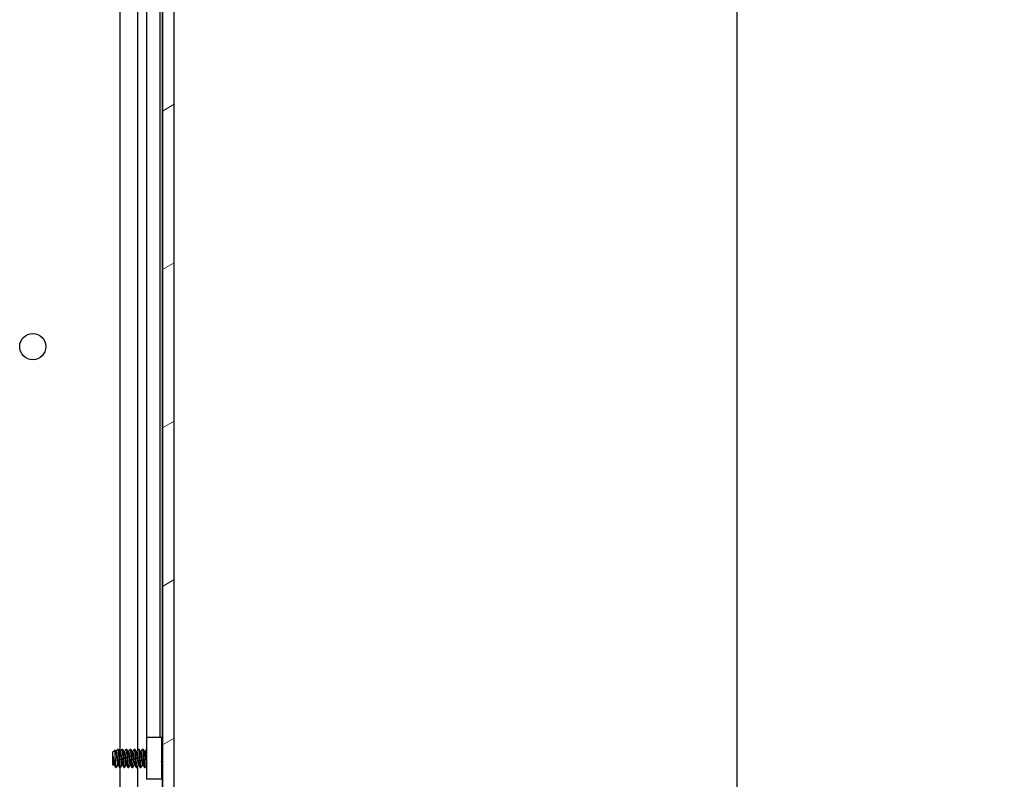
# Model space of a CAD drawing. Header units: millimetres. Extents: x 56 to 1798, y 64 to 1375.
# Tile 46 of 71: x 985 to 1136, y 551 to 669. Entities that reach past the tile are written whole.
import ezdxf

# ---------------------------------------------------------------- set-up
doc = ezdxf.new("R2010")
doc.units = ezdxf.units.MM
doc.header["$LTSCALE"] = 6.666667
for name, color, linetype, lineweight in [('Dimension (ANSI)', 7, 'Continuous', 25), ('Hatch (ANSI)', 7, 'Continuous', 18), ('Visible (ANSI)', 7, 'Continuous', 25)]:
    doc.layers.add(name, color=color, linetype=linetype, lineweight=lineweight)
doc.styles.add('Note Text (ANSI)', font='tahoma.ttf')
doc.dimstyles.new('Default - mm (ANSI)', dxfattribs={"dimscale": 6.666667, "dimtxt": 1.75, "dimasz": 1.5, "dimexe": 2, "dimexo": 1, "dimgap": 0.8, "dimtad": 0, "dimtih": 1, "dimtoh": 1, "dimrnd": 1e-08, "dimzin": 0, "dimdsep": 46, "dimtxsty": 'Note Text (ANSI)', "dimblk": 'Filled-2', "dimcen": 0.09, "dimdle": 10, "dimclrd": 256, "dimclre": 256, "dimclrt": 256, "dimadec": 1, "dimazin": 0, "dimtfac": 1.741714, "dimtofl": 0, "dimtmove": 0, "dimatfit": 3, "dimldrblk": 'Filled-1', "dimfxl": 1, "dimtolj": 1, "dimtzin": 0, "dimlwd": -1, "dimlwe": -1, "dimarcsym": 0})

# ---------------------------------------------------------------- blocks, each defined once
blk = doc.blocks.new('Filled-2')
at = {"color": 0}
for p, q in [((0, 0), (-1, 0.167)), ((-1, 0.167), (-1, -0.167)), ((-1, 0), (0, 0)), ((-1, -0.167), (0, 0))]:
    blk.add_line(p, q, dxfattribs=at)
at = {"color": 0, "flags": 128}
blk.add_lwpolyline([(-1, -0.167), (0, 0), (-1, 0.167), (-1, -0.167)], dxfattribs=at)
at = {"color": 0}
blk.add_solid([(-1, -0.167), (0, 0), (-1, 0.167), (-1, -0.167)], dxfattribs=at)
blk = doc.blocks.new('*D11')
at = {"layer": 'Defpoints', "color": 0, "transparency": 16777216}
for p in [(1000.07, 1008.66), (1095.22, 1008.66), (1000.07, 456.23)]:
    blk.add_point(p, dxfattribs=at)
at = {"layer": 'Dimension (ANSI)', "transparency": 16777216}
for p, q in [((1006.74, 1008.66), (1108.55, 1008.66)), ((1095.22, 998.66), (1095.22, 756.82)), ((1095.22, 466.23), (1095.22, 708.07)), ((1006.74, 456.23), (1108.55, 456.23))]:
    blk.add_line(p, q, dxfattribs=at)
at = {"layer": 'Dimension (ANSI)', "transparency": 16777216, "xscale": 10, "yscale": 10, "zscale": 10}
for p, rotation in [((1095.22, 1008.66), 90), ((1095.22, 456.23), 270)]:
    blk.add_blockref('Filled-2', p, dxfattribs=dict(at, rotation=rotation))
at = {"layer": 'Dimension (ANSI)', "transparency": 16777216, "char_height": 11.6667, "attachment_point": 5, "style": 'Note Text (ANSI)'}
for s, insert in [('\\A1; 552.43 mm', (1095.22, 743.86)), ('\\A1;[21.749 in]', (1095.22, 719.48))]:
    blk.add_mtext(s, dxfattribs=dict(at, insert=insert))
blk = doc.blocks.new('Filled-1')
at = {"color": 0}
for p, q in [((0, 0), (-1, 0.333)), ((-1, 0.333), (-1, -0.333)), ((-1, 0), (0, 0)), ((-1, -0.333), (0, 0))]:
    blk.add_line(p, q, dxfattribs=at)
at = {"color": 0, "flags": 128}
blk.add_lwpolyline([(-1, -0.333), (0, 0), (-1, 0.333), (-1, -0.333)], dxfattribs=at)
at = {"color": 0}
blk.add_solid([(-1, -0.333), (0, 0), (-1, 0.333), (-1, -0.333)], dxfattribs=at)

msp = doc.modelspace()

# ---------------------------------------------------------------- hatches: boundary and pattern name
at = {"layer": 'Hatch (ANSI)'}
h = msp.add_hatch(dxfattribs=at)
h.set_pattern_fill('ANSI31', color=256, scale=169.333333, angle=-15, style=0)
h.set_pattern_definition([(30, (0, 0), (-10.58333, 18.33087), [])])
h.paths.add_polyline_path([(1008.3789, 1004.7483), (1006.5755, 1004.7483), (1006.5755, 460.1469), (1008.3789, 460.1469)])

# ---------------------------------------------------------------- linework, layer by layer
at = {"layer": 'Visible (ANSI)'}
for p, q in [((1006.5755, 1004.7483), (1006.5755, 460.1469)), ((1008.3789, 460.1469), (1008.3789, 1004.7483)), ((1000.0264, 555.6404), (1000.0264, 731.0252)), ((1002.733, 555.9223), (1002.733, 731.2778)), ((1006.5499, 555.9428), (1006.5499, 731.1524)), ((1004.1369, 557.8976), (1004.1369, 729.1976)), ((1006.1689, 557.8976), (1006.1689, 729.1976)), ((1004.1189, 557.8976), (1006.4189, 557.8976)), ((1004.1189, 551.3976), (1004.1189, 557.8976)), ((1006.4189, 557.8976), (1006.4189, 551.3976)), ((998.8539, 555.5938), (999.177, 555.9168)), ((998.8539, 555.5938), (998.8539, 553.7015)), ((998.9006, 554.9708), (998.9006, 554.2029)), ((999.3401, 555.6404), (999.4096, 555.6404)), ((999.6477, 556.07), (999.7271, 556.07)), ((999.9751, 555.6404), (1000.0446, 555.6404)), ((1000.2827, 556.07), (1000.3621, 556.07)), ((1000.6101, 555.6404), (1000.6796, 555.6404)), ((1000.9177, 556.07), (1000.9971, 556.07)), ((1001.2451, 555.6404), (1001.3146, 555.6404)), ((1001.5527, 556.07), (1001.6321, 556.07)), ((1001.8801, 555.6404), (1001.9496, 555.6404)), ((1002.1877, 556.07), (1002.2671, 556.07)), ((1002.5151, 555.6404), (1002.5846, 555.6404)), ((1002.8227, 556.07), (1002.9021, 556.07)), ((1003.1501, 555.6404), (1003.2196, 555.6404)), ((1003.4577, 556.07), (1003.5371, 556.07)), ((1003.7851, 555.6404), (1003.8546, 555.6404)), ((1004.0927, 556.07), (1004.1189, 556.07)), ((1006.4189, 555.8118), (1006.5755, 555.9684)), ((998.8539, 553.7015), (998.9727, 553.5827)), ((999.0127, 553.6548), (999.0822, 553.6548)), ((999.3302, 553.2252), (999.3302, 553.651)), ((999.3302, 553.2252), (999.4096, 553.2252)), ((999.6477, 553.6548), (999.7172, 553.6548)), ((999.9652, 553.2252), (1000.0446, 553.2252)), ((1000.0264, 479.4676), (1000.0264, 553.2252)), ((1000.2827, 553.6548), (1000.3522, 553.6548)), ((1000.6002, 553.2252), (1000.6796, 553.2252)), ((1000.9177, 553.6548), (1000.9872, 553.6548)), ((1001.2352, 553.2252), (1001.3146, 553.2252)), ((1001.5527, 553.6548), (1001.6222, 553.6548)), ((1001.8702, 553.2252), (1001.9496, 553.2252)), ((1002.1877, 553.6548), (1002.2572, 553.6548)), ((1002.5052, 553.2252), (1002.5846, 553.2252)), ((1002.733, 469.5576), (1002.733, 553.4778)), ((1002.8227, 553.6548), (1002.8922, 553.6548)), ((1003.1402, 553.2252), (1003.2196, 553.2252)), ((1003.4577, 553.6548), (1003.5272, 553.6548)), ((1003.7752, 553.2252), (1003.8546, 553.2252)), ((1004.0927, 553.6548), (1004.1189, 553.6548)), ((1006.4953, 553.407), (1006.5755, 553.3268)), ((1006.5499, 469.5576), (1006.5499, 553.3524)), ((1006.4189, 551.3976), (1004.1189, 551.3976))]:
    msp.add_line(p, q, dxfattribs=at)
msp.add_circle((986.5349, 618.1376), 2.0193, dxfattribs=at)
msp.add_ellipse((1004.0223, 554.6476), major_axis=(0, 0.343), ratio=0.10685664, start_param=0.4127074, end_param=2.72888525, dxfattribs=at)
for points, weights, knots in [([(998.9006, 554.9708), (998.918, 554.8137), (998.9333, 554.6476), (998.9862, 554.0744), (999.0392, 553.7878), (999.0547, 553.7034), (999.0724, 553.6721)], [0.941670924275, 0.957095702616, 1, 0.866025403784, 1, 0.956426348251, 0.941196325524], [0.0279141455, 0.0279141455, 0.0279141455, 0.03125, 0.03125, 0.0416666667, 0.0416666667, 0.0450545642, 0.0450545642, 0.0450545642]), ([(999.3498, 555.6232), (999.3675, 555.5918), (999.3831, 555.5074), (999.436, 555.2208), (999.4889, 554.6476), (999.5419, 554.0744), (999.5948, 553.7878), (999.6193, 553.6548), (999.6477, 553.6548)], [0.941196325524, 0.956426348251, 1, 0.866025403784, 1, 0.866025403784, 1, 0.933012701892, 0.933012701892], [0.0799454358, 0.0799454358, 0.0799454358, 0.0833333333, 0.0833333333, 0.09375, 0.09375, 0.1041666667, 0.1041666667, 0.109375, 0.109375, 0.109375]), ([(999.4096, 555.6404), (999.4379, 555.6404), (999.4625, 555.5074), (999.5154, 555.2208), (999.5683, 554.6476), (999.6212, 554.0744), (999.6742, 553.7878), (999.6897, 553.7034), (999.7074, 553.6721)], [0.933012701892, 0.933012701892, 1, 0.866025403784, 1, 0.866025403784, 1, 0.956426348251, 0.941196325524], [0.078125, 0.078125, 0.078125, 0.0833333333, 0.0833333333, 0.09375, 0.09375, 0.1041666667, 0.1041666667, 0.1075545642, 0.1075545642, 0.1075545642]), ([(999.6337, 556.0576), (999.6694, 556.1214), (999.7006, 555.8794), (999.7535, 555.4688), (999.8064, 554.6476)], [0.937106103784, 0.916453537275, 1, 0.866025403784, 1], [0.0768375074, 0.0768375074, 0.0768375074, 0.0833333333, 0.0833333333, 0.09375, 0.09375, 0.09375]), ([(999.7271, 556.07), (999.7554, 556.07), (999.78, 555.8794), (999.8329, 555.4688), (999.8858, 554.6476)], [0.933012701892, 0.933012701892, 1, 0.866025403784, 1], [0.140625, 0.140625, 0.140625, 0.1458333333, 0.1458333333, 0.15625, 0.15625, 0.15625]), ([(999.8064, 554.6476), (999.8594, 553.8264), (999.9123, 553.4158), (999.9368, 553.2252), (999.9652, 553.2252)], [1, 0.866025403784, 1, 0.933012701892, 0.933012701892], [0.09375, 0.09375, 0.09375, 0.1041666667, 0.1041666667, 0.109375, 0.109375, 0.109375]), ([(999.8858, 554.6476), (999.9387, 553.8264), (999.9917, 553.4158), (1000.0228, 553.1738), (1000.0585, 553.2376)], [1, 0.866025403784, 1, 0.916453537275, 0.937106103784], [0.15625, 0.15625, 0.15625, 0.1666666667, 0.1666666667, 0.1731624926, 0.1731624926, 0.1731624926]), ([(999.9848, 555.6232), (1000.0025, 555.5918), (1000.0181, 555.5074), (1000.071, 555.2208), (1000.1239, 554.6476), (1000.1769, 554.0744), (1000.2298, 553.7878), (1000.2543, 553.6548), (1000.2827, 553.6548)], [0.941196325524, 0.956426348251, 1, 0.866025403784, 1, 0.866025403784, 1, 0.933012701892, 0.933012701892], [0.1424454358, 0.1424454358, 0.1424454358, 0.1458333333, 0.1458333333, 0.15625, 0.15625, 0.1666666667, 0.1666666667, 0.171875, 0.171875, 0.171875]), ([(1000.0446, 555.6404), (1000.0729, 555.6404), (1000.0975, 555.5074), (1000.1504, 555.2208), (1000.2033, 554.6476), (1000.2562, 554.0744), (1000.3092, 553.7878), (1000.3247, 553.7034), (1000.3424, 553.6721)], [0.933012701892, 0.933012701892, 1, 0.866025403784, 1, 0.866025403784, 1, 0.956426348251, 0.941196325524], [0.140625, 0.140625, 0.140625, 0.1458333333, 0.1458333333, 0.15625, 0.15625, 0.1666666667, 0.1666666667, 0.1700545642, 0.1700545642, 0.1700545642]), ([(1000.2687, 556.0576), (1000.3044, 556.1214), (1000.3356, 555.8794), (1000.3885, 555.4688), (1000.4414, 554.6476)], [0.937106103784, 0.916453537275, 1, 0.866025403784, 1], [0.1393375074, 0.1393375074, 0.1393375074, 0.1458333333, 0.1458333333, 0.15625, 0.15625, 0.15625]), ([(1000.3621, 556.07), (1000.3904, 556.07), (1000.415, 555.8794), (1000.4679, 555.4688), (1000.5208, 554.6476)], [0.933012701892, 0.933012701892, 1, 0.866025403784, 1], [0.203125, 0.203125, 0.203125, 0.2083333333, 0.2083333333, 0.21875, 0.21875, 0.21875]), ([(1000.4414, 554.6476), (1000.4944, 553.8264), (1000.5473, 553.4158), (1000.5718, 553.2252), (1000.6002, 553.2252)], [1, 0.866025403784, 1, 0.933012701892, 0.933012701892], [0.15625, 0.15625, 0.15625, 0.1666666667, 0.1666666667, 0.171875, 0.171875, 0.171875]), ([(1000.5208, 554.6476), (1000.5737, 553.8264), (1000.6267, 553.4158), (1000.6578, 553.1738), (1000.6935, 553.2376)], [1, 0.866025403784, 1, 0.916453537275, 0.937106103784], [0.21875, 0.21875, 0.21875, 0.2291666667, 0.2291666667, 0.2356624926, 0.2356624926, 0.2356624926]), ([(1000.6198, 555.6232), (1000.6375, 555.5918), (1000.6531, 555.5074), (1000.706, 555.2208), (1000.7589, 554.6476), (1000.8119, 554.0744), (1000.8648, 553.7878), (1000.8893, 553.6548), (1000.9177, 553.6548)], [0.941196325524, 0.956426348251, 1, 0.866025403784, 1, 0.866025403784, 1, 0.933012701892, 0.933012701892], [0.2049454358, 0.2049454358, 0.2049454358, 0.2083333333, 0.2083333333, 0.21875, 0.21875, 0.2291666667, 0.2291666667, 0.234375, 0.234375, 0.234375]), ([(1000.6796, 555.6404), (1000.7079, 555.6404), (1000.7325, 555.5074), (1000.7854, 555.2208), (1000.8383, 554.6476), (1000.8912, 554.0744), (1000.9442, 553.7878), (1000.9597, 553.7034), (1000.9774, 553.6721)], [0.933012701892, 0.933012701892, 1, 0.866025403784, 1, 0.866025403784, 1, 0.956426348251, 0.941196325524], [0.203125, 0.203125, 0.203125, 0.2083333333, 0.2083333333, 0.21875, 0.21875, 0.2291666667, 0.2291666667, 0.2325545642, 0.2325545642, 0.2325545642]), ([(1000.9037, 556.0576), (1000.9394, 556.1214), (1000.9706, 555.8794), (1001.0235, 555.4688), (1001.0764, 554.6476)], [0.937106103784, 0.916453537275, 1, 0.866025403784, 1], [0.2018375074, 0.2018375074, 0.2018375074, 0.2083333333, 0.2083333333, 0.21875, 0.21875, 0.21875]), ([(1000.9971, 556.07), (1001.0254, 556.07), (1001.05, 555.8794), (1001.1029, 555.4688), (1001.1558, 554.6476)], [0.933012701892, 0.933012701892, 1, 0.866025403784, 1], [0.265625, 0.265625, 0.265625, 0.2708333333, 0.2708333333, 0.28125, 0.28125, 0.28125]), ([(1001.0764, 554.6476), (1001.1294, 553.8264), (1001.1823, 553.4158), (1001.2068, 553.2252), (1001.2352, 553.2252)], [1, 0.866025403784, 1, 0.933012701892, 0.933012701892], [0.21875, 0.21875, 0.21875, 0.2291666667, 0.2291666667, 0.234375, 0.234375, 0.234375]), ([(1001.1558, 554.6476), (1001.2087, 553.8264), (1001.2617, 553.4158), (1001.2928, 553.1738), (1001.3285, 553.2376)], [1, 0.866025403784, 1, 0.916453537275, 0.937106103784], [0.28125, 0.28125, 0.28125, 0.2916666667, 0.2916666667, 0.2981624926, 0.2981624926, 0.2981624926]), ([(1001.2548, 555.6232), (1001.2725, 555.5918), (1001.2881, 555.5074), (1001.341, 555.2208), (1001.3939, 554.6476), (1001.4469, 554.0744), (1001.4998, 553.7878), (1001.5243, 553.6548), (1001.5527, 553.6548)], [0.941196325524, 0.956426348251, 1, 0.866025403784, 1, 0.866025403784, 1, 0.933012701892, 0.933012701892], [0.2674454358, 0.2674454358, 0.2674454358, 0.2708333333, 0.2708333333, 0.28125, 0.28125, 0.2916666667, 0.2916666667, 0.296875, 0.296875, 0.296875]), ([(1001.3146, 555.6404), (1001.3429, 555.6404), (1001.3675, 555.5074), (1001.4204, 555.2208), (1001.4733, 554.6476), (1001.5262, 554.0744), (1001.5792, 553.7878), (1001.5947, 553.7034), (1001.6124, 553.6721)], [0.933012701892, 0.933012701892, 1, 0.866025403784, 1, 0.866025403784, 1, 0.956426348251, 0.941196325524], [0.265625, 0.265625, 0.265625, 0.2708333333, 0.2708333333, 0.28125, 0.28125, 0.2916666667, 0.2916666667, 0.2950545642, 0.2950545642, 0.2950545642]), ([(1001.5387, 556.0576), (1001.5744, 556.1214), (1001.6056, 555.8794), (1001.6585, 555.4688), (1001.7114, 554.6476)], [0.937106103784, 0.916453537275, 1, 0.866025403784, 1], [0.2643375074, 0.2643375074, 0.2643375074, 0.2708333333, 0.2708333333, 0.28125, 0.28125, 0.28125]), ([(1001.6321, 556.07), (1001.6604, 556.07), (1001.685, 555.8794), (1001.7379, 555.4688), (1001.7908, 554.6476)], [0.933012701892, 0.933012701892, 1, 0.866025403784, 1], [0.328125, 0.328125, 0.328125, 0.3333333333, 0.3333333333, 0.34375, 0.34375, 0.34375]), ([(1001.7114, 554.6476), (1001.7644, 553.8264), (1001.8173, 553.4158), (1001.8418, 553.2252), (1001.8702, 553.2252)], [1, 0.866025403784, 1, 0.933012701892, 0.933012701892], [0.28125, 0.28125, 0.28125, 0.2916666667, 0.2916666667, 0.296875, 0.296875, 0.296875]), ([(1001.7908, 554.6476), (1001.8437, 553.8264), (1001.8967, 553.4158), (1001.9278, 553.1738), (1001.9635, 553.2376)], [1, 0.866025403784, 1, 0.916453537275, 0.937106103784], [0.34375, 0.34375, 0.34375, 0.3541666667, 0.3541666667, 0.3606624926, 0.3606624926, 0.3606624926]), ([(1001.8898, 555.6232), (1001.9075, 555.5918), (1001.9231, 555.5074), (1001.976, 555.2208), (1002.0289, 554.6476), (1002.0819, 554.0744), (1002.1348, 553.7878), (1002.1593, 553.6548), (1002.1877, 553.6548)], [0.941196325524, 0.956426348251, 1, 0.866025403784, 1, 0.866025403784, 1, 0.933012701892, 0.933012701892], [0.3299454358, 0.3299454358, 0.3299454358, 0.3333333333, 0.3333333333, 0.34375, 0.34375, 0.3541666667, 0.3541666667, 0.359375, 0.359375, 0.359375]), ([(1001.9496, 555.6404), (1001.9779, 555.6404), (1002.0025, 555.5074), (1002.0554, 555.2208), (1002.1083, 554.6476), (1002.1612, 554.0744), (1002.2142, 553.7878), (1002.2297, 553.7034), (1002.2474, 553.6721)], [0.933012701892, 0.933012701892, 1, 0.866025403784, 1, 0.866025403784, 1, 0.956426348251, 0.941196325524], [0.328125, 0.328125, 0.328125, 0.3333333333, 0.3333333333, 0.34375, 0.34375, 0.3541666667, 0.3541666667, 0.3575545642, 0.3575545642, 0.3575545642]), ([(1002.1737, 556.0576), (1002.2094, 556.1214), (1002.2406, 555.8794), (1002.2935, 555.4688), (1002.3464, 554.6476)], [0.937106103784, 0.916453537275, 1, 0.866025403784, 1], [0.3268375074, 0.3268375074, 0.3268375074, 0.3333333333, 0.3333333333, 0.34375, 0.34375, 0.34375]), ([(1002.2671, 556.07), (1002.2954, 556.07), (1002.32, 555.8794), (1002.3729, 555.4688), (1002.4258, 554.6476)], [0.933012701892, 0.933012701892, 1, 0.866025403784, 1], [0.390625, 0.390625, 0.390625, 0.3958333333, 0.3958333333, 0.40625, 0.40625, 0.40625]), ([(1002.3464, 554.6476), (1002.3994, 553.8264), (1002.4523, 553.4158), (1002.4768, 553.2252), (1002.5052, 553.2252)], [1, 0.866025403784, 1, 0.933012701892, 0.933012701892], [0.34375, 0.34375, 0.34375, 0.3541666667, 0.3541666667, 0.359375, 0.359375, 0.359375]), ([(1002.4258, 554.6476), (1002.4787, 553.8264), (1002.5317, 553.4158), (1002.5628, 553.1738), (1002.5985, 553.2376)], [1, 0.866025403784, 1, 0.916453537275, 0.937106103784], [0.40625, 0.40625, 0.40625, 0.4166666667, 0.4166666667, 0.4231624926, 0.4231624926, 0.4231624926]), ([(1002.5248, 555.6232), (1002.5425, 555.5918), (1002.5581, 555.5074), (1002.611, 555.2208), (1002.6639, 554.6476), (1002.7169, 554.0744), (1002.7698, 553.7878), (1002.7943, 553.6548), (1002.8227, 553.6548)], [0.941196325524, 0.956426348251, 1, 0.866025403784, 1, 0.866025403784, 1, 0.933012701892, 0.933012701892], [0.3924454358, 0.3924454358, 0.3924454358, 0.3958333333, 0.3958333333, 0.40625, 0.40625, 0.4166666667, 0.4166666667, 0.421875, 0.421875, 0.421875]), ([(1002.5846, 555.6404), (1002.6129, 555.6404), (1002.6375, 555.5074), (1002.6904, 555.2208), (1002.7433, 554.6476), (1002.7962, 554.0744), (1002.8492, 553.7878), (1002.8647, 553.7034), (1002.8824, 553.6721)], [0.933012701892, 0.933012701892, 1, 0.866025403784, 1, 0.866025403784, 1, 0.956426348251, 0.941196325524], [0.390625, 0.390625, 0.390625, 0.3958333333, 0.3958333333, 0.40625, 0.40625, 0.4166666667, 0.4166666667, 0.4200545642, 0.4200545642, 0.4200545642]), ([(1002.8087, 556.0576), (1002.8444, 556.1214), (1002.8756, 555.8794), (1002.9285, 555.4688), (1002.9814, 554.6476)], [0.937106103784, 0.916453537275, 1, 0.866025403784, 1], [0.3893375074, 0.3893375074, 0.3893375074, 0.3958333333, 0.3958333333, 0.40625, 0.40625, 0.40625]), ([(1002.9021, 556.07), (1002.9304, 556.07), (1002.955, 555.8794), (1003.0079, 555.4688), (1003.0608, 554.6476)], [0.933012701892, 0.933012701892, 1, 0.866025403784, 1], [0.453125, 0.453125, 0.453125, 0.4583333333, 0.4583333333, 0.46875, 0.46875, 0.46875]), ([(1002.9814, 554.6476), (1003.0344, 553.8264), (1003.0873, 553.4158), (1003.1118, 553.2252), (1003.1402, 553.2252)], [1, 0.866025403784, 1, 0.933012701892, 0.933012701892], [0.40625, 0.40625, 0.40625, 0.4166666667, 0.4166666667, 0.421875, 0.421875, 0.421875]), ([(1003.0608, 554.6476), (1003.1137, 553.8264), (1003.1667, 553.4158), (1003.1978, 553.1738), (1003.2335, 553.2376)], [1, 0.866025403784, 1, 0.916453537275, 0.937106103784], [0.46875, 0.46875, 0.46875, 0.4791666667, 0.4791666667, 0.4856624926, 0.4856624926, 0.4856624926]), ([(1003.1598, 555.6232), (1003.1775, 555.5918), (1003.1931, 555.5074), (1003.246, 555.2208), (1003.2989, 554.6476), (1003.3519, 554.0744), (1003.4048, 553.7878), (1003.4293, 553.6548), (1003.4577, 553.6548)], [0.941196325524, 0.956426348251, 1, 0.866025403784, 1, 0.866025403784, 1, 0.933012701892, 0.933012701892], [0.4549454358, 0.4549454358, 0.4549454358, 0.4583333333, 0.4583333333, 0.46875, 0.46875, 0.4791666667, 0.4791666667, 0.484375, 0.484375, 0.484375]), ([(1003.2196, 555.6404), (1003.2479, 555.6404), (1003.2725, 555.5074), (1003.3254, 555.2208), (1003.3783, 554.6476), (1003.4312, 554.0744), (1003.4842, 553.7878), (1003.4997, 553.7034), (1003.5174, 553.6721)], [0.933012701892, 0.933012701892, 1, 0.866025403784, 1, 0.866025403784, 1, 0.956426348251, 0.941196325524], [0.453125, 0.453125, 0.453125, 0.4583333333, 0.4583333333, 0.46875, 0.46875, 0.4791666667, 0.4791666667, 0.4825545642, 0.4825545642, 0.4825545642]), ([(1003.4437, 556.0576), (1003.4794, 556.1214), (1003.5106, 555.8794), (1003.5635, 555.4688), (1003.6164, 554.6476)], [0.937106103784, 0.916453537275, 1, 0.866025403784, 1], [0.4518375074, 0.4518375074, 0.4518375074, 0.4583333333, 0.4583333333, 0.46875, 0.46875, 0.46875]), ([(1003.5371, 556.07), (1003.5654, 556.07), (1003.59, 555.8794), (1003.6429, 555.4688), (1003.6958, 554.6476)], [0.933012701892, 0.933012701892, 1, 0.866025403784, 1], [0.515625, 0.515625, 0.515625, 0.5208333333, 0.5208333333, 0.53125, 0.53125, 0.53125]), ([(1003.6164, 554.6476), (1003.6694, 553.8264), (1003.7223, 553.4158), (1003.7468, 553.2252), (1003.7752, 553.2252)], [1, 0.866025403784, 1, 0.933012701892, 0.933012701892], [0.46875, 0.46875, 0.46875, 0.4791666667, 0.4791666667, 0.484375, 0.484375, 0.484375]), ([(1003.6958, 554.6476), (1003.7487, 553.8264), (1003.8017, 553.4158), (1003.8328, 553.1738), (1003.8685, 553.2376)], [1, 0.866025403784, 1, 0.916453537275, 0.937106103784], [0.53125, 0.53125, 0.53125, 0.5416666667, 0.5416666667, 0.5481624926, 0.5481624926, 0.5481624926]), ([(1003.7948, 555.6232), (1003.8125, 555.5918), (1003.8281, 555.5074), (1003.881, 555.2208), (1003.9339, 554.6476), (1003.9869, 554.0744), (1004.0398, 553.7878), (1004.0643, 553.6548), (1004.0927, 553.6548)], [0.941196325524, 0.956426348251, 1, 0.866025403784, 1, 0.866025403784, 1, 0.933012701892, 0.933012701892], [0.5174454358, 0.5174454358, 0.5174454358, 0.5208333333, 0.5208333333, 0.53125, 0.53125, 0.5416666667, 0.5416666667, 0.546875, 0.546875, 0.546875]), ([(1003.8546, 555.6404), (1003.8829, 555.6404), (1003.9075, 555.5074), (1003.9483, 555.2865), (1003.9931, 554.8545)], [0.933012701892, 0.933012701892, 1, 0.893471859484, 0.956352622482], [0.515625, 0.515625, 0.515625, 0.5208333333, 0.5208333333, 0.529116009, 0.529116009, 0.529116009]), ([(998.9006, 554.2029), (998.9323, 553.9367), (998.9598, 553.7878), (998.9843, 553.6548), (999.0127, 553.6548)], [0.933829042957, 0.925617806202, 1, 0.933012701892, 0.933012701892], [0.0358833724, 0.0358833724, 0.0358833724, 0.0416666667, 0.0416666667, 0.046875, 0.046875, 0.046875]), ([(999.3302, 553.651), (999.3442, 553.5127), (999.3567, 553.4158), (999.3878, 553.1738), (999.4235, 553.2376)], [0.948065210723, 0.96476686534, 1, 0.916453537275, 0.937106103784], [0.10142725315, 0.10142725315, 0.10142725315, 0.10416666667, 0.10416666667, 0.11066249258, 0.11066249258, 0.11066249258])]:
    msp.add_rational_spline(points, weights, degree=2, knots=knots, dxfattribs=at)
for points in [[(998.9006, 554.9708), (998.9273, 554.872), (998.9519, 554.7622), (998.974, 554.6476)], [(999.1869, 555.913), (999.2411, 555.8163), (999.2954, 555.7197), (999.3498, 555.6232)], [(999.3997, 555.6404), (999.478, 555.7793), (999.5559, 555.9184), (999.6337, 556.0576)], [(999.741, 556.0576), (999.8221, 555.9127), (999.9033, 555.7678), (999.9848, 555.6232)], [(1000.0347, 555.6404), (1000.113, 555.7793), (1000.1909, 555.9184), (1000.2687, 556.0576)], [(1000.376, 556.0576), (1000.4571, 555.9127), (1000.5383, 555.7678), (1000.6198, 555.6232)], [(1000.6697, 555.6404), (1000.748, 555.7793), (1000.8259, 555.9184), (1000.9037, 556.0576)], [(1001.011, 556.0576), (1001.0921, 555.9127), (1001.1733, 555.7678), (1001.2548, 555.6232)], [(1001.3047, 555.6404), (1001.383, 555.7793), (1001.4609, 555.9184), (1001.5387, 556.0576)], [(1001.646, 556.0576), (1001.7271, 555.9127), (1001.8083, 555.7678), (1001.8898, 555.6232)], [(1001.9397, 555.6404), (1002.018, 555.7793), (1002.0959, 555.9184), (1002.1737, 556.0576)], [(1002.281, 556.0576), (1002.3621, 555.9127), (1002.4433, 555.7678), (1002.5248, 555.6232)], [(1002.5747, 555.6404), (1002.653, 555.7793), (1002.7309, 555.9184), (1002.8087, 556.0576)], [(1002.916, 556.0576), (1002.9971, 555.9127), (1003.0783, 555.7678), (1003.1598, 555.6232)], [(1003.2097, 555.6404), (1003.288, 555.7793), (1003.3659, 555.9184), (1003.4437, 556.0576)], [(1003.551, 556.0576), (1003.6321, 555.9127), (1003.7133, 555.7678), (1003.7948, 555.6232)], [(1003.8447, 555.6404), (1003.923, 555.7793), (1004.0009, 555.9184), (1004.0787, 556.0576)], [(1006.5603, 555.9532), (1006.5654, 555.9623), (1006.5705, 555.9713), (1006.5755, 555.9804)], [(999.0226, 553.6548), (999.0099, 553.6322), (998.9972, 553.6096), (998.9844, 553.587)], [(999.2982, 553.2699), (999.2231, 553.4041), (999.1479, 553.5382), (999.0724, 553.6721)], [(999.6576, 553.6548), (999.5793, 553.5159), (999.5014, 553.3768), (999.4235, 553.2376)], [(999.9512, 553.2376), (999.8702, 553.3826), (999.789, 553.5274), (999.7074, 553.6721)], [(1000.2926, 553.6548), (1000.2143, 553.5159), (1000.1364, 553.3768), (1000.0585, 553.2376)], [(1000.5862, 553.2376), (1000.5052, 553.3826), (1000.424, 553.5274), (1000.3424, 553.6721)], [(1000.9276, 553.6548), (1000.8493, 553.5159), (1000.7714, 553.3768), (1000.6935, 553.2376)], [(1001.2212, 553.2376), (1001.1402, 553.3826), (1001.059, 553.5274), (1000.9774, 553.6721)], [(1001.5626, 553.6548), (1001.4843, 553.5159), (1001.4064, 553.3768), (1001.3285, 553.2376)], [(1001.8562, 553.2376), (1001.7752, 553.3826), (1001.694, 553.5274), (1001.6124, 553.6721)], [(1002.1976, 553.6548), (1002.1193, 553.5159), (1002.0414, 553.3768), (1001.9635, 553.2376)], [(1002.4912, 553.2376), (1002.4102, 553.3826), (1002.329, 553.5274), (1002.2474, 553.6721)], [(1002.8326, 553.6548), (1002.7543, 553.5159), (1002.6764, 553.3768), (1002.5985, 553.2376)], [(1003.1262, 553.2376), (1003.0452, 553.3826), (1002.964, 553.5274), (1002.8824, 553.6721)], [(1003.4676, 553.6548), (1003.3893, 553.5159), (1003.3114, 553.3768), (1003.2335, 553.2376)], [(1003.7612, 553.2376), (1003.6802, 553.3826), (1003.599, 553.5274), (1003.5174, 553.6721)], [(1004.1026, 553.6548), (1004.0243, 553.5159), (1003.9464, 553.3768), (1003.8685, 553.2376)], [(1006.5005, 553.4019), (1006.4733, 553.3534), (1006.4461, 553.3048), (1006.4189, 553.2563)]]:
    msp.add_open_spline(points, degree=3, dxfattribs=at)
for points, knots in [([(998.974, 554.6476), (998.9841, 554.5954), (999.0033, 554.4966), (999.0474, 554.2762), (999.0659, 554.1852), (999.1127, 553.9582), (999.1403, 553.8281), (999.2005, 553.5588), (999.2255, 553.4582), (999.275, 553.3085), (999.3029, 553.2525), (999.3302, 553.2252)], [-0.169469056, -0.169469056, -0.169469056, -0.169469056, -0.142100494, -0.142100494, -0.122546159, -0.122546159, -0.091769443, -0.091769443, -0.050399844, -0.050399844, 0, 0, 0, 0]), ([(999.2791, 554.6476), (999.2723, 554.8059), (999.2662, 554.9301), (999.2554, 555.1395), (999.2494, 555.2464), (999.2349, 555.4822), (999.2264, 555.6009), (999.2145, 555.7411), (999.2108, 555.7822), (999.1989, 555.8816), (999.1903, 555.9167), (999.1799, 555.9189), (999.1784, 555.9183), (999.177, 555.9168)], [-0.327507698, -0.327507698, -0.327507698, -0.327507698, -0.298679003, -0.298679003, -0.265137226, -0.265137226, -0.218249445, -0.218249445, -0.194983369, -0.194983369, -0.148477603, -0.148477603, -0.140894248, -0.140894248, -0.140894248, -0.140894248]), ([(999.3302, 553.651), (999.3217, 553.7871), (999.313, 553.944), (999.3042, 554.1146), (999.2998, 554.2), (999.2955, 554.2872), (999.2913, 554.3764), (999.2871, 554.4656), (999.283, 554.5575), (999.2791, 554.6476)], [0, 0, 0, 0, 0.00054045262, 0.00054045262, 0.00054045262, 0.00081067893, 0.00081067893, 0.00081067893, 0.00108090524, 0.00108090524, 0.00108090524, 0.00108090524]), ([(1004.0076, 554.9618), (1004.0181, 555.005), (1004.0336, 555.0497), (1004.0719, 555.129), (1004.0937, 555.1647), (1004.1189, 555.1977)], [0, 0, 0, 0, 0.0142453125, 0.0142453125, 0.0267228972, 0.0267228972, 0.0267228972, 0.0267228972]), ([(998.9844, 553.587), (998.9787, 553.5769), (998.9729, 553.5786), (998.958, 553.6129), (998.9491, 553.6612), (998.933, 553.8047), (998.9263, 553.8824), (998.9142, 554.0244), (998.9074, 554.1105), (998.9006, 554.2029)], [-0.0993809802, -0.0993809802, -0.0993809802, -0.0993809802, -0.0821352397, -0.0821352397, -0.0557038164, -0.0557038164, -0.030124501, -0.030124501, 0, 0, 0, 0]), ([(1004.119, 554.0976), (1004.1046, 554.1164), (1004.0913, 554.136), (1004.0629, 554.1837), (1004.0487, 554.2125), (1004.0247, 554.2721), (1004.015, 554.3031), (1004.0076, 554.3334)], [0.0124956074, 0.0124956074, 0.0124956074, 0.0124956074, 0.0195994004, 0.0195994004, 0.029259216, 0.029259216, 0.0392505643, 0.0392505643, 0.0392505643, 0.0392505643]), ([(1006.4953, 553.407), (1006.4874, 553.4149), (1006.4795, 553.4481), (1006.4654, 553.5537), (1006.4582, 553.6315), (1006.44, 553.8694), (1006.431, 554.0007), (1006.4209, 554.161), (1006.4199, 554.1769), (1006.4189, 554.1929)], [-0.529903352, -0.529903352, -0.529903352, -0.529903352, -0.438646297, -0.438646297, -0.360774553, -0.360774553, -0.293383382, -0.293383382, -0.286024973, -0.286024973, -0.286024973, -0.286024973])]:
    msp.add_open_spline(points, degree=3, knots=knots, dxfattribs=at)
for points, weights in [([(1004.0787, 556.0576), (1004.0991, 556.094), (1004.1189, 556.0256)], [0.937106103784, 0.925226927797, 0.947821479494]), ([(1004.0618, 554.1877), (1004.0924, 553.9331), (1004.1189, 553.7889)], [0.933422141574, 0.927799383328, 0.999392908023])]:
    msp.add_rational_spline(points, weights, degree=2, dxfattribs=at)

# ---------------------------------------------------------------- dimensions: what is measured, and where the dimension line sits
at = {"layer": 'Dimension (ANSI)'}
dim = msp.add_linear_dim(base=(1095.2159, 1008.6626), p1=(1000.0696, 456.2326), p2=(1000.0696, 1008.6626), angle=90, text=' <> mm\\X[21.749 in]', dimstyle='Default - mm (ANSI)', override={"dimgap": 0.8, "dimdec": 2, "dimpost": '', "dimtol": 0, "dimlim": 0, "dimtp": 0, "dimtm": 0, "dimtdec": 2, "dimatfit": 1}, dxfattribs=at)
dim.commit()
dim.dimension.update_dxf_attribs({"geometry": '*D11', "text_midpoint": (1095.2159, 732.4476), "dimtype": 160})

doc.saveas('drawing.dxf')
